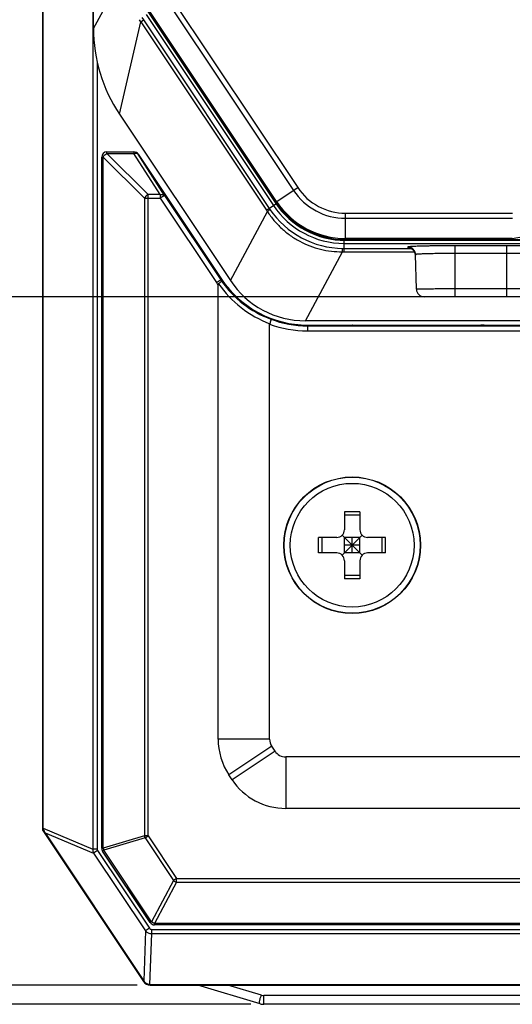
# Model space of a CAD drawing. Header units: millimetres. Extents: x 46 to 510, y 69 to 391.
# Tile 5 of 32: x 81 to 100, y 280 to 318. Entities that reach past the tile are written whole.
import ezdxf
from ezdxf.enums import TextEntityAlignment as Align

# ---------------------------------------------------------------- set-up
doc = ezdxf.new("R2010")
doc.units = ezdxf.units.MM
doc.header["$LTSCALE"] = 32.67
doc.layers.get('0').update_dxf_attribs({"linetype": 'CONTINUOUS'})
doc.layers.add('00_COMPONENTS', color=7, linetype='CONTINUOUS')
doc.layers.add('51__DRAFT_DIMS', color=7, linetype='CONTINUOUS')
doc.styles.get("Standard").update_dxf_attribs({"font": 'simfang.ttf'})
doc.dimstyles.new('DIMSTYLE_1', dxfattribs={"dimtxt": 3, "dimasz": 3, "dimexe": 2.5, "dimexo": 0.5, "dimgap": 0.75, "dimtad": 1, "dimdec": 1, "dimdsep": 46, "dimtxsty": 'STANDARD', "dimblk": '_FILLED', "dimblk1": '_FILLED', "dimblk2": '_FILLED', "dimcen": 0.09, "dimclrt": 3, "dimazin": 2, "dimtp": 0.3, "dimtm": 0.3, "dimtfac": 1, "dimtdec": 1, "dimtofl": 0, "dimtmove": 0, "dimatfit": 3, "dimldrblk": '_FILLED', "dimfxl": 1, "dimtolj": 1, "dimarcsym": 0})
doc.dimstyles.new('DIMSTYLE_2', dxfattribs={"dimtxt": 3, "dimasz": 3, "dimexe": 2.5, "dimexo": 0.5, "dimgap": 0.75, "dimtad": 1, "dimdsep": 46, "dimtxsty": 'STANDARD', "dimblk": '_FILLED', "dimblk1": '_FILLED', "dimblk2": '_FILLED', "dimcen": 0.09, "dimclrt": 3, "dimazin": 2, "dimtp": 0.3, "dimtm": 0.3, "dimtfac": 1, "dimtofl": 0, "dimtmove": 0, "dimatfit": 3, "dimldrblk": '_FILLED', "dimfxl": 1, "dimtolj": 1, "dimarcsym": 0})

# ---------------------------------------------------------------- blocks, each defined once
blk = doc.blocks.new('_FILLED')
at = {"color": 0, "linetype": 'ByBlock'}
blk.add_solid([(0, 0), (-1, 0.167), (-1, -0.167)], dxfattribs=at)
blk = doc.blocks.new('*D1')
at = {"layer": '51__DRAFT_DIMS', "color": 4, "transparency": 16777216}
for p, q in [((85.803, 368.56), (47.753, 368.56)), ((50.253, 368.56), (50.253, 324.186)), ((50.253, 279.812), (50.253, 324.186)), ((90.216, 279.812), (47.753, 279.812))]:
    blk.add_line(p, q, dxfattribs=at)
at = {"layer": '51__DRAFT_DIMS', "color": 4, "transparency": 16777216, "xscale": 3, "yscale": 3, "zscale": 3}
for p, rotation in [((50.253, 368.56), 90), ((50.253, 279.812), 270)]:
    blk.add_blockref('_FILLED', p, dxfattribs=dict(at, rotation=rotation))
at = {"layer": '51__DRAFT_DIMS', "color": 3, "transparency": 16777216}
blk.add_text('88.7', height=3, rotation=90, dxfattribs=at).set_placement((49.503, 324.186), align=Align.CENTER)
blk = doc.blocks.new('*D6')
at = {"layer": '51__DRAFT_DIMS', "color": 4, "transparency": 16777216}
for p, q in [((85.803, 368.56), (58.342, 368.56)), ((60.842, 368.56), (60.842, 324.56)), ((60.842, 280.56), (60.842, 324.56)), ((85.803, 280.56), (58.342, 280.56))]:
    blk.add_line(p, q, dxfattribs=at)
at = {"layer": '51__DRAFT_DIMS', "color": 4, "transparency": 16777216, "xscale": 3, "yscale": 3, "zscale": 3}
for p, rotation in [((60.842, 368.56), 90), ((60.842, 280.56), 270)]:
    blk.add_blockref('_FILLED', p, dxfattribs=dict(at, rotation=rotation))
at = {"layer": '51__DRAFT_DIMS', "color": 3, "transparency": 16777216}
blk.add_text('88', height=3, rotation=90, dxfattribs=at).set_placement((60.092, 324.56), align=Align.CENTER)
blk = doc.blocks.new('*D12')
at = {"layer": '51__DRAFT_DIMS', "color": 4, "transparency": 16777216}
for p, q in [((80.47, 341.16), (73.41, 341.16)), ((75.91, 341.16), (75.91, 324.21)), ((75.91, 307.26), (75.91, 324.21)), ((97.643, 307.26), (73.41, 307.26))]:
    blk.add_line(p, q, dxfattribs=at)
at = {"layer": '51__DRAFT_DIMS', "color": 4, "transparency": 16777216, "xscale": 3, "yscale": 3, "zscale": 3}
for p, rotation in [((75.91, 341.16), 90), ((75.91, 307.26), 270)]:
    blk.add_blockref('_FILLED', p, dxfattribs=dict(at, rotation=rotation))
at = {"layer": '51__DRAFT_DIMS', "color": 3, "transparency": 16777216}
blk.add_text('33.9', height=3, rotation=90, dxfattribs=at).set_placement((75.16, 324.21), align=Align.CENTER)

msp = doc.modelspace()

# ---------------------------------------------------------------- linework, layer by layer
at = {"layer": '00_COMPONENTS', "color": 4}
for p, q in [((84.084, 363.283), (84.084, 285.836)), ((84.108, 317.666), (85.365, 319.978)), ((87.037, 318.98), (92.031, 311.492)), ((86.873, 318.871), (91.867, 311.382)), ((86.151, 318.2), (91.089, 310.796)), ((91.175, 310.921), (86.181, 318.409)), ((91.214, 310.947), (86.22, 318.435)), ((85.116, 314.337), (85.944, 317.925)), ((85.944, 317.925), (86.049, 317.996)), ((85.944, 317.925), (90.818, 310.616)), ((85.986, 318.09), (86.049, 317.996)), ((86.049, 317.996), (90.924, 310.686)), ((84.251, 316.362), (84.251, 285.836)), ((84.626, 312.818), (84.626, 312.877)), ((86.226, 311.218), (84.626, 312.818)), ((84.626, 312.818), (85.678, 312.818)), ((85.678, 312.877), (85.678, 312.818)), ((86.695, 311.218), (85.678, 312.818)), ((84.426, 312.677), (84.484, 312.677)), ((84.484, 285.869), (84.484, 312.677)), ((86.084, 311.077), (84.484, 312.677)), ((85.844, 312.788), (85.844, 312.788)), ((86.861, 311.188), (85.844, 312.788)), ((91.156, 310.908), (92.031, 311.492)), ((86.084, 311.077), (86.084, 286.353)), ((86.084, 311.077), (86.695, 311.077)), ((86.226, 286.353), (86.226, 311.218)), ((86.695, 311.218), (86.226, 311.218)), ((86.695, 311.218), (86.695, 311.077)), ((86.861, 311.188), (86.695, 311.077)), ((86.695, 311.077), (88.877, 307.805)), ((86.861, 311.188), (89.044, 307.916)), ((89.421, 307.882), (90.855, 310.562)), ((90.818, 310.616), (91.188, 310.862)), ((93.887, 309.447), (93.887, 310.499)), ((93.887, 310.499), (100.36, 310.499)), ((93.887, 310.302), (100.364, 310.302)), ((93.831, 309.004), (93.831, 309.448)), ((100.352, 309.517), (93.887, 309.517)), ((124.399, 309.47), (93.887, 309.47)), ((92.332, 306.325), (93.766, 309.004)), ((93.831, 309.329), (124.455, 309.329)), ((93.831, 309.131), (96.426, 309.131)), ((93.831, 309.004), (96.564, 309.004)), ((96.3, 309.186), (96.301, 309.16)), ((98.143, 307.26), (98.143, 309.234)), ((100.143, 309.234), (98.143, 309.234)), ((100.143, 307.26), (100.143, 309.234)), ((100.143, 308.935), (98.143, 308.935)), ((88.877, 307.805), (89.078, 307.939)), ((100.143, 307.56), (98.143, 307.56)), ((92.41, 306.157), (92.41, 305.93)), ((92.41, 306.13), (125.875, 306.13)), ((92.41, 305.93), (125.875, 305.93)), ((94.026, 306.157), (94.022, 306.157)), ((94.154, 306.153), (94.155, 306.153)), ((95.126, 306.149), (95.127, 306.149)), ((98.159, 306.149), (98.159, 306.149)), ((99.13, 306.153), (99.132, 306.153)), ((99.263, 306.157), (99.259, 306.157)), ((90.943, 290.096), (88.943, 290.096)), ((91.027, 289.819), (89.362, 288.71)), ((91.151, 289.632), (89.487, 288.523)), ((91.567, 289.41), (91.567, 287.41)), ((82.146, 286.65), (82.161, 286.65)), ((82.161, 286.64), (84.084, 285.836)), ((82.196, 286.486), (82.209, 286.494)), ((82.228, 286.465), (84.114, 285.676)), ((86.084, 286.353), (84.484, 285.869)), ((86.108, 286.275), (84.508, 285.791)), ((86.226, 286.353), (86.084, 286.353)), ((86.108, 286.275), (86.226, 286.353)), ((86.108, 286.275), (87.215, 284.614)), ((86.226, 286.353), (87.333, 284.692)), ((84.251, 285.836), (84.084, 285.836)), ((84.269, 285.779), (84.114, 285.676)), ((84.269, 285.779), (86.28, 282.763)), ((84.484, 285.869), (84.426, 285.869)), ((84.459, 285.758), (84.508, 285.791)), ((86.358, 283.014), (84.508, 285.791)), ((84.114, 285.676), (86.125, 282.66)), ((87.215, 284.614), (86.358, 283.014)), ((87.333, 284.551), (86.476, 282.951)), ((87.333, 284.692), (87.215, 284.614)), ((87.333, 284.551), (87.333, 284.692)), ((87.333, 284.692), (130.953, 284.692)), ((87.333, 284.551), (130.953, 284.551)), ((86.358, 283.014), (86.31, 282.981)), ((86.125, 282.66), (86.056, 280.725)), ((86.28, 282.763), (86.125, 282.66)), ((86.357, 282.719), (86.357, 282.553)), ((86.357, 282.719), (131.928, 282.719)), ((86.476, 282.892), (86.476, 282.951)), ((131.809, 282.951), (86.476, 282.951)), ((86.357, 282.553), (86.287, 280.578)), ((86.357, 282.553), (131.928, 282.553)), ((86.069, 280.703), (86.054, 280.693)), ((86.303, 280.578), (86.303, 280.56)), ((90.63, 280.166), (89.319, 280.56)), ((115.642, 280.154), (90.716, 280.154)), ((90.716, 279.812), (90.716, 280.154))]:
    msp.add_line(p, q, dxfattribs=at)
at = {"layer": '00_COMPONENTS', "color": 7}
for p, q in [((84.108, 317.666), (84.108, 363.104)), ((82.143, 286.56), (82.143, 362.56)), ((82.146, 362.469), (82.146, 286.65)), ((82.161, 286.65), (82.161, 362.469)), ((86.162, 318.396), (91.156, 310.908)), ((91.212, 310.945), (86.218, 318.434)), ((85.116, 314.337), (89.421, 307.882)), ((84.626, 312.877), (85.678, 312.877)), ((84.426, 285.869), (84.426, 312.677)), ((85.844, 312.788), (89.078, 307.939)), ((100.318, 309.514), (93.887, 309.514)), ((93.887, 309.447), (124.399, 309.447)), ((100.352, 309.517), (101.325, 309.688)), ((96.635, 307.552), (96.6, 308.894)), ((96.6, 308.882), (96.601, 308.868)), ((88.943, 290.096), (88.943, 307.71)), ((101.35, 307.26), (96.935, 307.26)), ((125.953, 306.325), (92.332, 306.325)), ((90.943, 290.096), (90.943, 306.193)), ((92.41, 306.157), (94.022, 306.157)), ((94.022, 306.157), (94.026, 306.157)), ((94.149, 306.153), (94.155, 306.153)), ((94.154, 306.153), (94.15, 306.153)), ((94.154, 306.153), (95.127, 306.149)), ((95.126, 306.149), (95.127, 306.149)), ((95.127, 306.149), (98.159, 306.149)), ((98.159, 306.149), (99.132, 306.153)), ((98.159, 306.149), (98.159, 306.149)), ((99.136, 306.153), (99.13, 306.153)), ((99.136, 306.153), (99.132, 306.153)), ((99.263, 306.157), (99.259, 306.157)), ((99.263, 306.157), (119.022, 306.157)), ((93.843, 298.92), (93.843, 298.22)), ((94.443, 298.92), (93.843, 298.92)), ((94.443, 298.788), (93.843, 298.788)), ((94.443, 298.92), (94.443, 298.22)), ((92.843, 297.32), (92.843, 297.92)), ((93.543, 297.92), (92.843, 297.92)), ((92.974, 297.32), (92.974, 297.92)), ((94.531, 297.232), (93.755, 298.007)), ((93.755, 297.232), (94.531, 298.007)), ((93.843, 297.32), (93.843, 297.92)), ((94.443, 297.92), (93.843, 297.92)), ((94.143, 297.32), (94.143, 297.92)), ((94.443, 297.32), (94.443, 297.92)), ((95.443, 297.92), (94.743, 297.92)), ((95.311, 297.32), (95.311, 297.92)), ((95.443, 297.32), (95.443, 297.92)), ((94.443, 297.62), (93.843, 297.62)), ((93.543, 297.32), (92.843, 297.32)), ((94.443, 297.32), (93.843, 297.32)), ((95.443, 297.32), (94.743, 297.32)), ((93.843, 297.02), (93.843, 296.32)), ((94.443, 297.02), (94.443, 296.32)), ((94.443, 296.451), (93.843, 296.451)), ((94.443, 296.32), (93.843, 296.32)), ((91.151, 289.632), (91.027, 289.819)), ((126.718, 289.41), (91.567, 289.41)), ((89.487, 288.523), (89.362, 288.71)), ((126.718, 287.41), (91.567, 287.41)), ((82.159, 286.564), (82.143, 286.56)), ((82.143, 286.56), (86.054, 280.693)), ((82.196, 286.486), (86.057, 280.695)), ((82.228, 286.465), (86.069, 280.703)), ((86.31, 282.981), (84.459, 285.758)), ((131.809, 282.892), (86.476, 282.892)), ((86.303, 280.578), (131.982, 280.578)), ((86.303, 280.563), (131.982, 280.563)), ((86.303, 280.56), (131.982, 280.56)), ((90.572, 279.833), (88.152, 280.56)), ((115.642, 279.812), (90.716, 279.812))]:
    msp.add_line(p, q, dxfattribs=at)
msp.add_lwpolyline([(96.373, 309.149), (96.372, 309.149), (96.372, 309.149), (96.373, 309.148), (96.373, 309.148), (96.374, 309.148), (96.375, 309.148), (96.377, 309.148), (96.379, 309.147), (96.381, 309.147), (96.383, 309.146), (96.386, 309.145), (96.389, 309.145), (96.393, 309.144), (96.397, 309.142), (96.401, 309.141), (96.405, 309.139), (96.41, 309.138), (96.415, 309.136), (96.42, 309.134), (96.426, 309.131), (96.432, 309.129), (96.438, 309.126), (96.444, 309.123), (96.45, 309.119), (96.457, 309.115), (96.464, 309.111), (96.471, 309.106), (96.479, 309.101), (96.486, 309.095), (96.494, 309.089), (96.501, 309.082), (96.509, 309.075), (96.516, 309.068), (96.524, 309.06), (96.531, 309.052), (96.538, 309.043), (96.545, 309.034), (96.551, 309.025), (96.557, 309.015), (96.563, 309.005), (96.569, 308.994), (96.574, 308.983), (96.579, 308.971), (96.584, 308.96), (96.588, 308.947), (96.591, 308.935), (96.594, 308.922), (96.597, 308.909), (96.599, 308.895), (96.6, 308.882)], dxfattribs=at)
for centre, radius in [((94.143, 297.619), 2.649), ((94.143, 297.619), 2.64), ((94.143, 297.62), 2.4)]:
    msp.add_circle(centre, radius, dxfattribs=at)
at = {"layer": '00_COMPONENTS', "color": 4}
for centre, radius, start, end in [((72.791, 310.106), 15.302, 30.7325, 31.0779), ((93.887, 312.729), 2.428, 213.7, 270), ((93.887, 312.729), 2.231, 213.7, 270), ((93.887, 312.729), 3.259, 213.7, 270), ((93.887, 312.729), 3.212, 213.7, 270), ((94.382, 312.992), 4.283, 213.7, 214.5606), ((93.658, 312.51), 3.286, 213.7, 214.5721), ((93.834, 312.631), 3.5, 214.5711, 269.1289), ((93.831, 312.625), 3.296, 213.7, 270), ((93.831, 313.287), 4.283, 269.1394, 270), ((93.831, 312.417), 3.286, 269.1279, 270), ((96.3, 308.886), 0.3, 1.5108, 90.0112), ((96.3, 308.858), 0.302, 73.9544, 89.9622), ((96.51, 310.658), 1.517, 264.4845, 265.2907), ((96.299, 308.86), 0.302, 4.1896, 21.8339), ((96.301, 308.86), 0.3, 1.5016, 4.1382), ((92.41, 310.162), 4.047, 213.7049, 214.574), ((92.377, 310.162), 4.02, 214.844, 249.723), ((92.41, 310.162), 4.247, 213.7049, 215.2658), ((92.435, 310.162), 4.22, 214.6108, 249.3437), ((92.41, 310.162), 4.032, 249.2798, 270), ((92.41, 310.162), 4.231, 249.7042, 270), ((86.368, 286.397), 0.288, 188.6489, 205.0341), ((84.768, 285.912), 0.288, 188.6489, 205.0341), ((90.716, 280.454), 0.3, 253.3021, 269.9987)]:
    msp.add_arc(centre, radius, start, end, dxfattribs=at)
at = {"layer": '00_COMPONENTS', "color": 7}
for centre, radius, start, end in [((90.107, 317.666), 5.999, 179.9999, 213.7001), ((84.626, 312.677), 0.2, 90, 180), ((85.678, 312.677), 0.2, 33.7049, 90), ((93.887, 312.729), 3.283, 213.7, 270), ((93.887, 312.729), 3.216, 213.7, 270), ((92.41, 310.162), 4.005, 213.7049, 270), ((92.332, 309.824), 3.499, 213.6994, 270.0006), ((96.935, 307.56), 0.3, 181.5005, 270), ((93.543, 298.22), 0.3, 270, 360), ((94.743, 298.22), 0.3, 180, 270), ((93.543, 297.02), 0.3, 0, 90), ((94.743, 297.02), 0.3, 90, 180), ((91.443, 290.096), 2.5, 180, 213.683), ((91.443, 290.096), 0.5, 180, 213.683), ((91.567, 289.91), 0.5, 213.683, 270), ((91.567, 289.91), 2.5, 213.683, 270), ((82.443, 286.65), 0.296, 180, 213.6901), ((82.441, 286.65), 0.28, 182.12, 213.8582), ((84.626, 285.869), 0.2, 180, 213.683), ((86.476, 283.092), 0.2, 213.683, 270), ((86.303, 280.86), 0.3, 213.6901, 270), ((86.303, 280.86), 0.296, 213.6901, 270), ((90.716, 280.312), 0.5, 253.3008, 270)]:
    msp.add_arc(centre, radius, start, end, dxfattribs=at)
for centre, major_axis, ratio, start_param, end_param in [((100.318, 309.714), (0, 0.2), 1, -3.141593, -2.96706), ((82.435, 286.65), (0.274, 0), 0.999639, -3.141593, -3.10401), ((81.97, 286.825), (-0.32, 0.459), 0.016465, -2.485079, -2.387865), ((86.293, 280.853), (0.224, 0.149), 0.998996, 3.04625, 3.141593), ((86.303, 280.852), (0, 0.275), 0.999657, -3.202072, -3.141593)]:
    msp.add_ellipse(centre, major_axis=major_axis, ratio=ratio, start_param=start_param, end_param=end_param, dxfattribs=at)
at = {"layer": '00_COMPONENTS', "color": 4}
for points, knots in [([(84.484, 312.677), (84.499, 312.707), (84.54, 312.762), (84.595, 312.803), (84.626, 312.818)], [0, 0, 0, 0, 0.500099, 1, 1, 1, 1]), ([(85.678, 312.818), (85.695, 312.823), (85.728, 312.831), (85.775, 312.829), (85.816, 312.816), (85.837, 312.798), (85.844, 312.788)], [0, 0, 0, 0, 0.293493, 0.557622, 0.79013, 1, 1, 1, 1]), ([(86.695, 311.218), (86.712, 311.223), (86.745, 311.231), (86.792, 311.229), (86.833, 311.216), (86.854, 311.198), (86.861, 311.188)], [0, 0, 0, 0, 0.293488, 0.557645, 0.790168, 1, 1, 1, 1]), ([(90.855, 310.562), (90.869, 310.573), (90.888, 310.588), (90.912, 310.607), (90.926, 310.619), (90.937, 310.628), (90.945, 310.635), (90.95, 310.641), (90.952, 310.644), (90.952, 310.645)], [0, 0, 0, 0, 0.411442, 0.57793, 0.717455, 0.829562, 0.913928, 0.970496, 1, 1, 1, 1]), ([(90.855, 310.562), (90.933, 310.442), (91.104, 310.211), (91.403, 309.899), (91.738, 309.627), (92.105, 309.4), (92.498, 309.221), (92.91, 309.092), (93.335, 309.017), (93.623, 309.003), (93.766, 309.004)], [0, 0, 0, 0, 0.124987, 0.249984, 0.374989, 0.499998, 0.625006, 0.750011, 0.87501, 1, 1, 1, 1]), ([(93.766, 309.004), (93.767, 309.022), (93.769, 309.047), (93.772, 309.077), (93.774, 309.095), (93.775, 309.109), (93.777, 309.12), (93.779, 309.127), (93.78, 309.131), (93.781, 309.131)], [0, 0, 0, 0, 0.411442, 0.57793, 0.717455, 0.829562, 0.913928, 0.970496, 1, 1, 1, 1]), ([(98.143, 309.234), (98.023, 309.234), (97.788, 309.234), (97.498, 309.232), (97.277, 309.229), (97.122, 309.226), (96.977, 309.224), (96.844, 309.22), (96.722, 309.217), (96.615, 309.213), (96.522, 309.209), (96.445, 309.205), (96.391, 309.201), (96.356, 309.198), (96.336, 309.196), (96.321, 309.194), (96.31, 309.191), (96.303, 309.19), (96.3, 309.187), (96.3, 309.186)], [0, 0, 0, 0, 0.194869, 0.382238, 0.470864, 0.554957, 0.633688, 0.706314, 0.772175, 0.830602, 0.881004, 0.922929, 0.956022, 0.969148, 0.979944, 0.98839, 0.994485, 0.998268, 1, 1, 1, 1]), ([(96.301, 309.16), (96.301, 309.159), (96.302, 309.158), (96.307, 309.156), (96.319, 309.153), (96.339, 309.15), (96.355, 309.148), (96.364, 309.147)], [0, 0, 0, 0, 0.028769, 0.080539, 0.268986, 0.575395, 1, 1, 1, 1]), ([(96.384, 309.148), (96.427, 309.136), (96.509, 309.09), (96.562, 309.014), (96.579, 308.972)], [0, 0, 0, 0, 0.500037, 1, 1, 1, 1]), ([(101.985, 309.186), (101.985, 309.187), (101.982, 309.19), (101.976, 309.191), (101.964, 309.194), (101.949, 309.196), (101.929, 309.198), (101.894, 309.201), (101.84, 309.205), (101.763, 309.209), (101.67, 309.213), (101.563, 309.217), (101.442, 309.22), (101.308, 309.224), (101.163, 309.226), (101.009, 309.229), (100.787, 309.232), (100.498, 309.234), (100.263, 309.234), (100.143, 309.234)], [0, 0, 0, 0, 0.001732, 0.005515, 0.01161, 0.020056, 0.030851, 0.043977, 0.07707, 0.118995, 0.169397, 0.227823, 0.293685, 0.366311, 0.445041, 0.529134, 0.61776, 0.80513, 1, 1, 1, 1]), ([(98.143, 308.935), (98.042, 308.935), (97.845, 308.934), (97.603, 308.932), (97.418, 308.93), (97.288, 308.928), (97.167, 308.925), (97.055, 308.923), (96.954, 308.92), (96.864, 308.917), (96.786, 308.914), (96.722, 308.91), (96.676, 308.907), (96.647, 308.904), (96.63, 308.902), (96.618, 308.9), (96.608, 308.898), (96.603, 308.897), (96.6, 308.895), (96.6, 308.894)], [0, 0, 0, 0, 0.194865, 0.382228, 0.470855, 0.55495, 0.633678, 0.706302, 0.772168, 0.830599, 0.881, 0.922923, 0.956021, 0.96915, 0.979947, 0.988393, 0.994486, 0.998268, 1, 1, 1, 1]), ([(101.686, 308.894), (101.686, 308.895), (101.683, 308.897), (101.677, 308.898), (101.668, 308.9), (101.655, 308.902), (101.638, 308.904), (101.609, 308.907), (101.564, 308.91), (101.499, 308.914), (101.422, 308.917), (101.332, 308.92), (101.23, 308.923), (101.119, 308.925), (100.997, 308.928), (100.868, 308.93), (100.682, 308.932), (100.44, 308.934), (100.243, 308.935), (100.143, 308.935)], [0, 0, 0, 0, 0.001732, 0.005514, 0.011607, 0.020052, 0.030849, 0.043978, 0.077076, 0.118999, 0.1694, 0.227831, 0.293696, 0.36632, 0.445049, 0.529143, 0.61777, 0.805134, 1, 1, 1, 1]), ([(98.143, 307.56), (98.045, 307.56), (97.852, 307.559), (97.615, 307.559), (97.434, 307.559), (97.308, 307.558), (97.189, 307.558), (97.08, 307.557), (96.981, 307.557), (96.893, 307.556), (96.827, 307.556), (96.781, 307.555), (96.751, 307.555), (96.724, 307.554), (96.701, 307.554), (96.681, 307.554), (96.665, 307.553), (96.654, 307.553), (96.647, 307.553), (96.643, 307.552), (96.639, 307.552), (96.637, 307.552), (96.636, 307.552), (96.635, 307.552), (96.635, 307.552)], [0, 0, 0, 0, 0.195083, 0.382668, 0.471381, 0.555556, 0.634375, 0.707085, 0.772992, 0.831454, 0.881901, 0.903966, 0.923853, 0.941518, 0.956917, 0.970009, 0.980763, 0.989152, 0.992454, 0.995158, 0.997263, 0.998768, 0.999676, 1, 1, 1, 1]), ([(101.65, 307.552), (101.65, 307.552), (101.649, 307.552), (101.648, 307.552), (101.646, 307.552), (101.643, 307.552), (101.639, 307.553), (101.632, 307.553), (101.62, 307.553), (101.604, 307.554), (101.584, 307.554), (101.561, 307.554), (101.535, 307.555), (101.505, 307.555), (101.458, 307.556), (101.392, 307.556), (101.304, 307.557), (101.205, 307.557), (101.096, 307.558), (100.978, 307.558), (100.851, 307.559), (100.67, 307.559), (100.433, 307.559), (100.241, 307.56), (100.143, 307.56)], [0, 0, 0, 0, 0.000324, 0.001232, 0.002737, 0.004842, 0.007546, 0.010848, 0.019237, 0.029991, 0.043083, 0.058481, 0.076146, 0.096033, 0.118098, 0.168545, 0.227007, 0.292913, 0.365623, 0.444443, 0.528617, 0.61733, 0.804915, 1, 1, 1, 1]), ([(84.084, 285.836), (84.081, 285.808), (84.084, 285.753), (84.102, 285.7), (84.114, 285.676)], [0, 0, 0, 0, 0.504793, 1, 1, 1, 1]), ([(84.251, 285.836), (84.251, 285.826), (84.255, 285.806), (84.264, 285.788), (84.269, 285.779)], [0, 0, 0, 0, 0.499731, 1, 1, 1, 1]), ([(87.215, 284.614), (87.223, 284.607), (87.259, 284.579), (87.3, 284.56), (87.333, 284.551)], [0, 0, 0, 0, 0.24878, 1, 1, 1, 1]), ([(86.476, 282.951), (86.465, 282.954), (86.423, 282.968), (86.384, 282.992), (86.358, 283.014)], [0, 0, 0, 0, 0.24878, 1, 1, 1, 1]), ([(86.125, 282.66), (86.153, 282.627), (86.225, 282.572), (86.313, 282.553), (86.357, 282.553)], [0, 0, 0, 0, 0.494615, 1, 1, 1, 1]), ([(86.28, 282.763), (86.289, 282.751), (86.306, 282.734), (86.334, 282.721), (86.349, 282.719), (86.357, 282.719)], [0, 0, 0, 0, 0.498615, 0.749321, 1, 1, 1, 1]), ([(90.572, 279.833), (90.57, 279.834), (90.564, 279.838), (90.559, 279.847), (90.555, 279.859), (90.552, 279.874), (90.551, 279.893), (90.552, 279.923), (90.558, 279.965), (90.57, 280.018), (90.586, 280.072), (90.606, 280.122), (90.622, 280.153), (90.63, 280.166)], [0, 0, 0, 0, 0.023306, 0.051555, 0.087412, 0.131758, 0.184517, 0.245089, 0.385629, 0.543492, 0.706725, 0.862811, 1, 1, 1, 1])]:
    msp.add_open_spline(points, degree=3, knots=knots, dxfattribs=at)
msp.add_open_spline([(86.226, 311.218), (86.195, 311.203), (86.14, 311.162), (86.099, 311.107), (86.084, 311.077)], degree=3, dxfattribs=at)
at = {"layer": '00_COMPONENTS', "color": 7}
for points, knots in [([(89.078, 307.865), (89.078, 307.865), (89.078, 307.863), (89.076, 307.859), (89.07, 307.852), (89.06, 307.843), (89.046, 307.831), (89.029, 307.816), (89.001, 307.794), (88.978, 307.777), (88.962, 307.765)], [0, 0, 0, 0, 0.011406, 0.029353, 0.088266, 0.178308, 0.297725, 0.443636, 0.612338, 1, 1, 1, 1]), ([(88.962, 307.765), (88.958, 307.762), (88.949, 307.752), (88.944, 307.732), (88.943, 307.717), (88.943, 307.71)], [0, 0, 0, 0, 0.246346, 0.621698, 1, 1, 1, 1]), ([(90.984, 306.391), (90.986, 306.39), (90.988, 306.384), (90.988, 306.372), (90.986, 306.355), (90.982, 306.334), (90.976, 306.308), (90.964, 306.267), (90.954, 306.235), (90.946, 306.213)], [0, 0, 0, 0, 0.034949, 0.097289, 0.189729, 0.310701, 0.456979, 0.624218, 1, 1, 1, 1]), ([(94.026, 306.157), (94.036, 306.156), (94.077, 306.155), (94.118, 306.154), (94.15, 306.153)], [0, 0, 0, 0, 0.232037, 1, 1, 1, 1]), ([(99.259, 306.157), (99.25, 306.156), (99.209, 306.155), (99.167, 306.154), (99.136, 306.153)], [0, 0, 0, 0, 0.232037, 1, 1, 1, 1]), ([(86.287, 280.578), (86.244, 280.581), (86.158, 280.606), (86.093, 280.668), (86.069, 280.703)], [0, 0, 0, 0, 0.500397, 1, 1, 1, 1])]:
    msp.add_open_spline(points, degree=3, knots=knots, dxfattribs=at)
msp.add_open_spline([(90.943, 306.193), (90.943, 306.2), (90.944, 306.207), (90.946, 306.213)], degree=3, dxfattribs=at)

# ---------------------------------------------------------------- dimensions: what is measured, and where the dimension line sits
at = {"layer": '51__DRAFT_DIMS', "color": 4}
for base, p1, p2, angle, dimstyle, picture, middle in [((50.253, 368.56), (90.716, 279.812), (86.303, 368.56), 90, 'DIMSTYLE_1', '*D1', (50.253, 324.119)), ((60.842, 368.56), (86.303, 280.56), (86.303, 368.56), 90, 'DIMSTYLE_2', '*D6', (60.842, 324.498)), ((75.91, 307.26), (80.97, 341.16), (98.143, 307.26), 270, 'DIMSTYLE_2', '*D12', (75.91, 324.183))]:
    dim = msp.add_linear_dim(base=base, p1=p1, p2=p2, angle=angle, dimstyle=dimstyle, dxfattribs=at)
    dim.commit()
    dim.dimension.update_dxf_attribs({"geometry": picture, "text_midpoint": middle, "dimtype": 160})

doc.saveas('drawing.dxf')
